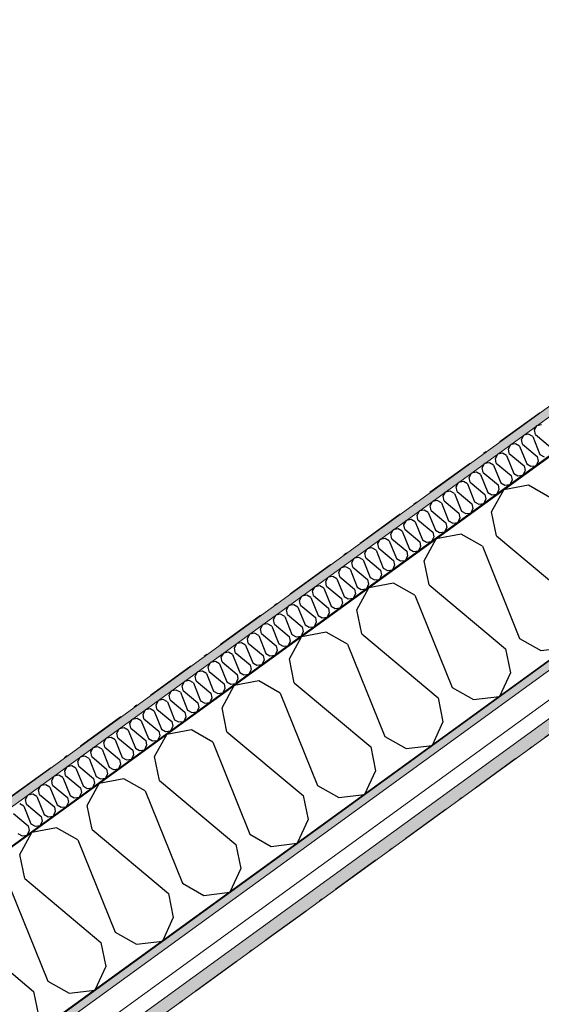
# Model space of a CAD drawing. Header units: millimetres. Extents: x -150 to 340869, y -1115 to 365939.
# Tile 181 of 193: x 330975 to 331760, y 337929 to 339412. Entities that reach past the tile are written whole.
import ezdxf
from ezdxf.enums import TextEntityAlignment as Align

# ---------------------------------------------------------------- set-up
doc = ezdxf.new("R2010")
doc.units = ezdxf.units.MM
doc.header["$LTSCALE"] = 0.5
doc.header["$MEASUREMENT"] = 0
for name, pattern in [('Akselinje', [1500, 1000, -200, 100, -200]), ('Over snittplan', [260, 150, -50, 10, -50]), ('PLINE', [0])]:
    doc.linetypes.add(name, pattern=pattern)
for name, color, linetype in [('232- Ikke-bærende yttervegger (Skravur)(Nye konstruksjoner)', 7, 'Continuous'), ('232- Ikke-bærende yttervegger(Nye konstruksjoner)', 7, 'Continuous'), ('255- Gulvoverflate(Nye konstruksjoner)', 7, 'Continuous'), ('82-- Modullinjer(Nye konstruksjoner)', 7, 'Continuous'), ('842-M___1_50 Målsetting bygning(Nye konstruksjoner)', 7, 'Continuous')]:
    doc.layers.add(name, color=color, linetype=linetype)
doc.layers.add('235- Utvendig kledning og overflate(Nye konstruksjoner)', color=7, linetype='Continuous', lineweight=0)
doc.layers.add('236- Innvendig kledning og overflate(Nye konstruksjoner)', color=7, linetype='Continuous', lineweight=0)
doc.styles.add('GENERATED_STYLE_2', font='arial.ttf')
doc.styles.add('GENERATED_STYLE_4', font='arial.ttf')
doc.dimstyles.new('GENERATED_STYLE__3', dxfattribs={"dimtxt": 100, "dimasz": 95, "dimexe": 0.18, "dimexo": 0.0625, "dimgap": 0, "dimtad": 1, "dimdec": 0, "dimzin": 0, "dimdsep": 46, "dimtxsty": 'GENERATED_STYLE_2', "dimblk": 'ARROWHEAD_6', "dimblk1": 'ARROWHEAD_6', "dimblk2": 'ARROWHEAD_6', "dimcen": 0.09, "dimse1": 1, "dimse2": 1, "dimclrd": 256, "dimclre": 256, "dimclrt": 256, "dimadec": 1, "dimazin": 0, "dimtfac": 1, "dimtdec": 4, "dimtmove": 0, "dimatfit": 3, "dimfxl": 1, "dimtolj": 1, "dimtzin": 0, "dimarcsym": 0})
pattern_1 = [(0, (0, 0), (0, 43.30127), [0, -25]), (0, (12.5, 21.65), (0, 43.30127), [0, -25])]

# ---------------------------------------------------------------- blocks, each defined once
blk = doc.blocks.new('*X57')
at = {"layer": '232- Ikke-bærende yttervegger (Skravur)(Nye konstruksjoner)', "linetype": 'PLINE'}
for p, q in [((331749.5, 338794.3), (331753, 338800.7)), ((331760.2, 338802.1), (331753, 338800.7)), ((331729.8, 338780), (331733.4, 338786.5)), ((331740.6, 338787.8), (331733.4, 338786.5)), ((331746.8, 338784.3), (331740.6, 338787.8)), ((331746.8, 338784.3), (331757.6, 338757.4)), ((331750.9, 338787.3), (331749.5, 338794.3)), ((331750.9, 338787.3), (331773.2, 338768.7)), ((331710.2, 338765.8), (331713.7, 338772.2)), ((331720.9, 338773.6), (331713.7, 338772.2)), ((331727.1, 338770), (331720.9, 338773.6)), ((331727.1, 338770), (331738, 338743.1)), ((331731.3, 338773), (331729.8, 338780)), ((331731.3, 338773), (331753.5, 338754.4)), ((331690.6, 338751.5), (331694.1, 338757.9)), ((331701.3, 338759.3), (331694.1, 338757.9)), ((331707.5, 338755.8), (331701.3, 338759.3)), ((331707.5, 338755.8), (331718.4, 338728.8)), ((331711.6, 338758.8), (331710.2, 338765.8)), ((331711.6, 338758.8), (331733.9, 338740.1)), ((331757.6, 338757.4), (331763.9, 338753.9)), ((331670.9, 338737.2), (331674.4, 338743.7)), ((331681.6, 338745), (331674.4, 338743.7)), ((331687.9, 338741.5), (331681.6, 338745)), ((331687.9, 338741.5), (331698.7, 338714.6)), ((331692, 338744.5), (331690.6, 338751.5)), ((331692, 338744.5), (331714.2, 338725.8)), ((331733.9, 338740.1), (331735.3, 338733.1)), ((331738, 338743.1), (331744.2, 338739.6)), ((331744.2, 338739.6), (331751.8, 338740.5)), ((331754.9, 338747.4), (331751.8, 338740.5)), ((331753.5, 338754.4), (331754.9, 338747.4)), ((331651.3, 338722.9), (331654.8, 338729.4)), ((331662, 338730.7), (331654.8, 338729.4)), ((331668.2, 338727.2), (331662, 338730.7)), ((331668.2, 338727.2), (331679.1, 338700.3)), ((331672.3, 338730.2), (331670.9, 338737.2)), ((331672.3, 338730.2), (331694.6, 338711.6)), ((331714.2, 338725.8), (331715.7, 338718.9)), ((331718.4, 338728.8), (331724.6, 338725.3)), ((331724.6, 338725.3), (331732.1, 338726.2)), ((331735.3, 338733.1), (331732.1, 338726.2)), ((331631.6, 338708.7), (331635.1, 338715.1)), ((331642.4, 338716.5), (331635.1, 338715.1)), ((331648.6, 338712.9), (331642.4, 338716.5)), ((331648.6, 338712.9), (331659.4, 338686)), ((331652.7, 338715.9), (331651.3, 338722.9)), ((331652.7, 338715.9), (331674.9, 338697.3)), ((331694.6, 338711.6), (331696, 338704.6)), ((331698.7, 338714.6), (331704.9, 338711.1)), ((331704.9, 338711.1), (331712.5, 338712)), ((331715.7, 338718.9), (331712.5, 338712)), ((331612, 338694.4), (331615.5, 338700.8)), ((331622.7, 338702.2), (331615.5, 338700.8)), ((331628.9, 338698.7), (331622.7, 338702.2)), ((331628.9, 338698.7), (331639.8, 338671.8)), ((331633.1, 338701.7), (331631.6, 338708.7)), ((331633.1, 338701.7), (331655.3, 338683)), ((331674.9, 338697.3), (331676.4, 338690.3)), ((331679.1, 338700.3), (331685.3, 338696.8)), ((331685.3, 338696.8), (331692.8, 338697.7)), ((331696, 338704.6), (331692.8, 338697.7)), ((331592.3, 338680.1), (331595.9, 338686.6)), ((331603.1, 338687.9), (331595.9, 338686.6)), ((331609.3, 338684.4), (331603.1, 338687.9)), ((331609.3, 338684.4), (331620.1, 338657.5)), ((331613.4, 338687.4), (331612, 338694.4)), ((331613.4, 338687.4), (331635.7, 338668.8)), ((331655.3, 338683), (331656.7, 338676)), ((331659.4, 338686), (331665.6, 338682.5)), ((331665.6, 338682.5), (331673.2, 338683.4)), ((331676.4, 338690.3), (331673.2, 338683.4)), ((331572.7, 338665.9), (331576.2, 338672.3)), ((331574.1, 338658.9), (331572.7, 338665.9)), ((331583.4, 338673.7), (331576.2, 338672.3)), ((331589.6, 338670.1), (331583.4, 338673.7)), ((331589.6, 338670.1), (331600.5, 338643.2)), ((331593.8, 338673.1), (331592.3, 338680.1)), ((331593.8, 338673.1), (331616, 338654.5)), ((331635.7, 338668.8), (331637.1, 338661.8)), ((331639.8, 338671.8), (331646, 338668.2)), ((331646, 338668.2), (331653.5, 338669.1)), ((331656.7, 338676), (331653.5, 338669.1)), ((331553, 338651.6), (331556.6, 338658)), ((331554.5, 338644.6), (331553, 338651.6)), ((331563.8, 338659.4), (331556.6, 338658)), ((331570, 338655.9), (331563.8, 338659.4)), ((331570, 338655.9), (331580.8, 338628.9)), ((331574.1, 338658.9), (331596.4, 338640.2)), ((331616, 338654.5), (331617.4, 338647.5)), ((331620.1, 338657.5), (331626.4, 338654)), ((331626.4, 338654), (331633.9, 338654.9)), ((331637.1, 338661.8), (331633.9, 338654.9)), ((331533.4, 338637.3), (331536.9, 338643.8)), ((331534.8, 338630.3), (331533.4, 338637.3)), ((331544.1, 338645.1), (331536.9, 338643.8)), ((331550.3, 338641.6), (331544.1, 338645.1)), ((331550.3, 338641.6), (331561.2, 338614.7)), ((331554.5, 338644.6), (331576.7, 338625.9)), ((331596.4, 338640.2), (331597.8, 338633.2)), ((331600.5, 338643.2), (331606.7, 338639.7)), ((331606.7, 338639.7), (331614.2, 338640.6)), ((331617.4, 338647.5), (331614.2, 338640.6)), ((331513.8, 338623), (331517.3, 338629.5)), ((331515.2, 338616), (331513.8, 338623)), ((331524.5, 338630.8), (331517.3, 338629.5)), ((331530.7, 338627.3), (331524.5, 338630.8)), ((331530.7, 338627.3), (331541.6, 338600.4)), ((331534.8, 338630.3), (331557.1, 338611.7)), ((331576.7, 338625.9), (331578.1, 338618.9)), ((331580.8, 338628.9), (331587.1, 338625.4)), ((331587.1, 338625.4), (331594.6, 338626.3)), ((331597.8, 338633.2), (331594.6, 338626.3)), ((331494.1, 338608.8), (331497.6, 338615.2)), ((331495.5, 338601.8), (331494.1, 338608.8)), ((331504.8, 338616.6), (331497.6, 338615.2)), ((331511.1, 338613), (331504.8, 338616.6)), ((331511.1, 338613), (331521.9, 338586.1)), ((331515.2, 338616), (331537.4, 338597.4)), ((331557.1, 338611.7), (331558.5, 338604.7)), ((331561.2, 338614.7), (331567.4, 338611.1)), ((331567.4, 338611.1), (331575, 338612.1)), ((331578.1, 338618.9), (331575, 338612.1)), ((331474.5, 338594.5), (331478, 338600.9)), ((331475.9, 338587.5), (331474.5, 338594.5)), ((331485.2, 338602.3), (331478, 338600.9)), ((331491.4, 338598.8), (331485.2, 338602.3)), ((331491.4, 338598.8), (331502.3, 338571.9)), ((331495.5, 338601.8), (331517.8, 338583.1)), ((331537.4, 338597.4), (331538.9, 338590.4)), ((331541.6, 338600.4), (331547.8, 338596.9)), ((331547.8, 338596.9), (331555.3, 338597.8)), ((331558.5, 338604.7), (331555.3, 338597.8)), ((331454.8, 338580.2), (331458.3, 338586.7)), ((331456.3, 338573.2), (331454.8, 338580.2)), ((331465.6, 338588), (331458.3, 338586.7)), ((331471.8, 338584.5), (331465.6, 338588)), ((331471.8, 338584.5), (331482.6, 338557.6)), ((331475.9, 338587.5), (331498.1, 338568.9)), ((331517.8, 338583.1), (331519.2, 338576.1)), ((331521.9, 338586.1), (331528.1, 338582.6)), ((331528.1, 338582.6), (331535.7, 338583.5)), ((331538.9, 338590.4), (331535.7, 338583.5)), ((331435.2, 338566), (331438.7, 338572.4)), ((331436.6, 338559), (331435.2, 338566)), ((331445.9, 338573.7), (331438.7, 338572.4)), ((331452.1, 338570.2), (331445.9, 338573.7)), ((331452.1, 338570.2), (331463, 338543.3)), ((331456.3, 338573.2), (331478.5, 338554.6)), ((331499.6, 338561.9), (331496.4, 338555)), ((331498.1, 338568.9), (331499.6, 338561.9)), ((331502.3, 338571.9), (331508.5, 338568.3)), ((331508.5, 338568.3), (331516, 338569.2)), ((331519.2, 338576.1), (331516, 338569.2)), ((331415.5, 338551.7), (331419.1, 338558.1)), ((331417, 338544.7), (331415.5, 338551.7)), ((331426.3, 338559.5), (331419.1, 338558.1)), ((331432.5, 338556), (331426.3, 338559.5)), ((331432.5, 338556), (331443.3, 338529)), ((331436.6, 338559), (331458.9, 338540.3)), ((331479.9, 338547.6), (331476.7, 338540.7)), ((331478.5, 338554.6), (331479.9, 338547.6)), ((331482.6, 338557.6), (331488.8, 338554.1)), ((331488.8, 338554.1), (331496.4, 338555)), ((331395.9, 338537.4), (331399.4, 338543.8)), ((331397.3, 338530.4), (331395.9, 338537.4)), ((331406.6, 338545.2), (331399.4, 338543.8)), ((331412.8, 338541.7), (331406.6, 338545.2)), ((331412.8, 338541.7), (331423.7, 338514.8)), ((331417, 338544.7), (331439.2, 338526)), ((331460.3, 338533.3), (331457.1, 338526.4)), ((331458.9, 338540.3), (331460.3, 338533.3)), ((331463, 338543.3), (331469.2, 338539.8)), ((331469.2, 338539.8), (331476.7, 338540.7)), ((331376.3, 338523.1), (331379.8, 338529.6)), ((331377.7, 338516.1), (331376.3, 338523.1)), ((331387, 338530.9), (331379.8, 338529.6)), ((331393.2, 338527.4), (331387, 338530.9)), ((331393.2, 338527.4), (331404.1, 338500.5)), ((331397.3, 338530.4), (331419.6, 338511.8)), ((331440.6, 338519), (331437.5, 338512.1)), ((331439.2, 338526), (331440.6, 338519)), ((331443.3, 338529), (331449.6, 338525.5)), ((331449.6, 338525.5), (331457.1, 338526.4)), ((331356.6, 338508.9), (331360.1, 338515.3)), ((331358, 338501.9), (331356.6, 338508.9)), ((331367.3, 338516.7), (331360.1, 338515.3)), ((331373.6, 338513.1), (331367.3, 338516.7)), ((331373.6, 338513.1), (331384.4, 338486.2)), ((331377.7, 338516.1), (331399.9, 338497.5)), ((331421, 338504.8), (331417.8, 338497.9)), ((331419.6, 338511.8), (331421, 338504.8)), ((331423.7, 338514.8), (331429.9, 338511.2)), ((331429.9, 338511.2), (331437.5, 338512.1)), ((331328, 338488.1), (331320.8, 338486.8)), ((331334.3, 338484.6), (331328, 338488.1)), ((331337, 338494.6), (331340.5, 338501)), ((331338.4, 338487.6), (331337, 338494.6)), ((331338.4, 338487.6), (331360.6, 338469)), ((331347.7, 338502.4), (331340.5, 338501)), ((331353.9, 338498.9), (331347.7, 338502.4)), ((331353.9, 338498.9), (331364.8, 338471.9)), ((331358, 338501.9), (331380.3, 338483.2)), ((331401.4, 338490.5), (331398.2, 338483.6)), ((331399.9, 338497.5), (331401.4, 338490.5)), ((331404.1, 338500.5), (331410.3, 338497)), ((331410.3, 338497), (331417.8, 338497.9)), ((331308.4, 338473.8), (331301.2, 338472.5)), ((331314.6, 338470.3), (331308.4, 338473.8)), ((331317.3, 338480.3), (331320.8, 338486.8)), ((331318.7, 338473.3), (331317.3, 338480.3)), ((331318.7, 338473.3), (331341, 338454.7)), ((331334.3, 338484.6), (331345.1, 338457.7)), ((331381.7, 338476.2), (331378.5, 338469.3)), ((331380.3, 338483.2), (331381.7, 338476.2)), ((331384.4, 338486.2), (331390.6, 338482.7)), ((331390.6, 338482.7), (331398.2, 338483.6)), ((331278, 338451.8), (331281.6, 338458.2)), ((331288.8, 338459.6), (331281.6, 338458.2)), ((331295, 338456), (331288.8, 338459.6)), ((331297.7, 338466), (331301.2, 338472.5)), ((331299.1, 338459), (331297.7, 338466)), ((331299.1, 338459), (331321.3, 338440.4)), ((331314.6, 338470.3), (331325.5, 338443.4)), ((331362.1, 338462), (331358.9, 338455.1)), ((331360.6, 338469), (331362.1, 338462)), ((331364.8, 338471.9), (331371, 338468.4)), ((331371, 338468.4), (331378.5, 338469.3)), ((331258.4, 338437.5), (331261.9, 338443.9)), ((331269.1, 338445.3), (331261.9, 338443.9)), ((331275.3, 338441.8), (331269.1, 338445.3)), ((331279.5, 338444.8), (331278, 338451.8)), ((331279.5, 338444.8), (331301.7, 338426.1)), ((331295, 338456), (331305.8, 338429.1)), ((331325.5, 338443.4), (331331.7, 338439.9)), ((331342.4, 338447.7), (331339.2, 338440.8)), ((331341, 338454.7), (331342.4, 338447.7)), ((331345.1, 338457.7), (331351.3, 338454.2)), ((331351.3, 338454.2), (331358.9, 338455.1)), ((331238.7, 338423.2), (331242.3, 338429.7)), ((331249.5, 338431), (331242.3, 338429.7)), ((331255.7, 338427.5), (331249.5, 338431)), ((331259.8, 338430.5), (331258.4, 338437.5)), ((331259.8, 338430.5), (331282.1, 338411.9)), ((331275.3, 338441.8), (331286.2, 338414.9)), ((331305.8, 338429.1), (331312, 338425.6)), ((331322.8, 338433.4), (331319.6, 338426.5)), ((331321.3, 338440.4), (331322.8, 338433.4)), ((331331.7, 338439.9), (331339.2, 338440.8)), ((331219.1, 338409), (331222.6, 338415.4)), ((331229.8, 338416.8), (331222.6, 338415.4)), ((331236, 338413.2), (331229.8, 338416.8)), ((331240.2, 338416.2), (331238.7, 338423.2)), ((331240.2, 338416.2), (331262.4, 338397.6)), ((331255.7, 338427.5), (331266.5, 338400.6)), ((331286.2, 338414.9), (331292.4, 338411.3)), ((331303.1, 338419.1), (331299.9, 338412.2)), ((331301.7, 338426.1), (331303.1, 338419.1)), ((331312, 338425.6), (331319.6, 338426.5)), ((331199.5, 338394.7), (331203, 338401.1)), ((331210.2, 338402.5), (331203, 338401.1)), ((331216.4, 338399), (331210.2, 338402.5)), ((331216.4, 338399), (331227.3, 338372)), ((331220.5, 338402), (331219.1, 338409)), ((331220.5, 338402), (331242.8, 338383.3)), ((331236, 338413.2), (331246.9, 338386.3)), ((331266.5, 338400.6), (331272.8, 338397.1)), ((331283.5, 338404.9), (331280.3, 338398)), ((331282.1, 338411.9), (331283.5, 338404.9)), ((331292.4, 338411.3), (331299.9, 338412.2)), ((331179.8, 338380.4), (331183.3, 338386.9)), ((331190.5, 338388.2), (331183.3, 338386.9)), ((331196.8, 338384.7), (331190.5, 338388.2)), ((331196.8, 338384.7), (331207.6, 338357.8)), ((331200.9, 338387.7), (331199.5, 338394.7)), ((331200.9, 338387.7), (331223.1, 338369)), ((331246.9, 338386.3), (331253.1, 338382.8)), ((331263.8, 338390.6), (331260.7, 338383.7)), ((331262.4, 338397.6), (331263.8, 338390.6)), ((331272.8, 338397.1), (331280.3, 338398)), ((331160.2, 338366.1), (331163.7, 338372.6)), ((331170.9, 338373.9), (331163.7, 338372.6)), ((331177.1, 338370.4), (331170.9, 338373.9)), ((331177.1, 338370.4), (331188, 338343.5)), ((331181.2, 338373.4), (331179.8, 338380.4)), ((331181.2, 338373.4), (331203.5, 338354.8)), ((331223.1, 338369), (331224.6, 338362)), ((331227.3, 338372), (331233.5, 338368.5)), ((331233.5, 338368.5), (331241, 338369.4)), ((331244.2, 338376.3), (331241, 338369.4)), ((331242.8, 338383.3), (331244.2, 338376.3)), ((331253.1, 338382.8), (331260.7, 338383.7)), ((331140.5, 338351.9), (331144, 338358.3)), ((331151.3, 338359.7), (331144, 338358.3)), ((331157.5, 338356.1), (331151.3, 338359.7)), ((331157.5, 338356.1), (331168.3, 338329.2)), ((331161.6, 338359.1), (331160.2, 338366.1)), ((331161.6, 338359.1), (331183.8, 338340.5)), ((331203.5, 338354.8), (331204.9, 338347.8)), ((331207.6, 338357.8), (331213.8, 338354.3)), ((331213.8, 338354.3), (331221.4, 338355.2)), ((331224.6, 338362), (331221.4, 338355.2)), ((331120.9, 338337.6), (331124.4, 338344)), ((331131.6, 338345.4), (331124.4, 338344)), ((331137.8, 338341.9), (331131.6, 338345.4)), ((331137.8, 338341.9), (331148.7, 338315)), ((331142, 338344.9), (331140.5, 338351.9)), ((331142, 338344.9), (331164.2, 338326.2)), ((331183.8, 338340.5), (331185.3, 338333.5)), ((331188, 338343.5), (331194.2, 338340)), ((331194.2, 338340), (331201.7, 338340.9)), ((331204.9, 338347.8), (331201.7, 338340.9)), ((331101.2, 338323.3), (331104.8, 338329.8)), ((331112, 338331.1), (331104.8, 338329.8)), ((331118.2, 338327.6), (331112, 338331.1)), ((331118.2, 338327.6), (331129, 338300.7)), ((331122.3, 338330.6), (331120.9, 338337.6)), ((331122.3, 338330.6), (331144.6, 338312)), ((331164.2, 338326.2), (331165.6, 338319.2)), ((331168.3, 338329.2), (331174.5, 338325.7)), ((331174.5, 338325.7), (331182.1, 338326.6)), ((331185.3, 338333.5), (331182.1, 338326.6)), ((331081.6, 338309.1), (331085.1, 338315.5)), ((331092.3, 338316.8), (331085.1, 338315.5)), ((331098.5, 338313.3), (331092.3, 338316.8)), ((331098.5, 338313.3), (331109.4, 338286.4)), ((331102.7, 338316.3), (331101.2, 338323.3)), ((331102.7, 338316.3), (331124.9, 338297.7)), ((331144.6, 338312), (331146, 338305)), ((331148.7, 338315), (331154.9, 338311.4)), ((331154.9, 338311.4), (331162.4, 338312.3)), ((331165.6, 338319.2), (331162.4, 338312.3)), ((331061.9, 338294.8), (331065.5, 338301.2)), ((331063.4, 338287.8), (331061.9, 338294.8)), ((331072.7, 338302.6), (331065.5, 338301.2)), ((331078.9, 338299.1), (331072.7, 338302.6)), ((331078.9, 338299.1), (331089.7, 338272.1)), ((331083, 338302.1), (331081.6, 338309.1)), ((331083, 338302.1), (331105.3, 338283.4)), ((331124.9, 338297.7), (331126.3, 338290.7)), ((331129, 338300.7), (331135.3, 338297.2)), ((331135.3, 338297.2), (331142.8, 338298.1)), ((331146, 338305), (331142.8, 338298.1)), ((331042.3, 338280.5), (331045.8, 338286.9)), ((331043.7, 338273.5), (331042.3, 338280.5)), ((331053, 338288.3), (331045.8, 338286.9)), ((331059.2, 338284.8), (331053, 338288.3)), ((331059.2, 338284.8), (331070.1, 338257.9)), ((331063.4, 338287.8), (331085.6, 338269.1)), ((331105.3, 338283.4), (331106.7, 338276.4)), ((331109.4, 338286.4), (331115.6, 338282.9)), ((331115.6, 338282.9), (331123.1, 338283.8)), ((331126.3, 338290.7), (331123.1, 338283.8)), ((331022.7, 338266.2), (331026.2, 338272.7)), ((331024.1, 338259.2), (331022.7, 338266.2)), ((331033.4, 338274), (331026.2, 338272.7)), ((331039.6, 338270.5), (331033.4, 338274)), ((331039.6, 338270.5), (331050.5, 338243.6)), ((331043.7, 338273.5), (331066, 338254.9)), ((331085.6, 338269.1), (331087, 338262.1)), ((331089.7, 338272.1), (331096, 338268.6)), ((331096, 338268.6), (331103.5, 338269.5)), ((331106.7, 338276.4), (331103.5, 338269.5)), ((331003, 338252), (331006.5, 338258.4)), ((331004.4, 338245), (331003, 338252)), ((331013.7, 338259.8), (331006.5, 338258.4)), ((331020, 338256.2), (331013.7, 338259.8)), ((331020, 338256.2), (331030.8, 338229.3)), ((331024.1, 338259.2), (331046.3, 338240.6)), ((331066, 338254.9), (331067.4, 338247.9)), ((331070.1, 338257.9), (331076.3, 338254.3)), ((331076.3, 338254.3), (331083.9, 338255.2)), ((331087, 338262.1), (331083.9, 338255.2)), ((330983.4, 338237.7), (330986.9, 338244.1)), ((330984.8, 338230.7), (330983.4, 338237.7)), ((330994.1, 338245.5), (330986.9, 338244.1)), ((331000.3, 338242), (330994.1, 338245.5)), ((331000.3, 338242), (331011.2, 338215.1)), ((331004.4, 338245), (331026.7, 338226.3)), ((331046.3, 338240.6), (331047.8, 338233.6)), ((331050.5, 338243.6), (331056.7, 338240.1)), ((331056.7, 338240.1), (331064.2, 338241)), ((331067.4, 338247.9), (331064.2, 338241)), ((330980.7, 338227.7), (330974.5, 338231.2)), ((330980.7, 338227.7), (330991.5, 338200.8)), ((330984.8, 338230.7), (331007, 338212.1)), ((331026.7, 338226.3), (331028.1, 338219.3)), ((331030.8, 338229.3), (331037, 338225.8)), ((331037, 338225.8), (331044.6, 338226.7)), ((331047.8, 338233.6), (331044.6, 338226.7)), ((330965.2, 338216.4), (330987.4, 338197.8)), ((331007, 338212.1), (331008.5, 338205.1)), ((331011.2, 338215.1), (331017.4, 338211.5)), ((331017.4, 338211.5), (331024.9, 338212.4)), ((331028.1, 338219.3), (331024.9, 338212.4)), ((330987.4, 338197.8), (330988.8, 338190.8)), ((330991.5, 338200.8), (330997.7, 338197.3)), ((330997.7, 338197.3), (331005.3, 338198.2)), ((331008.5, 338205.1), (331005.3, 338198.2)), ((330971.9, 338186.5), (330978.1, 338183)), ((330978.1, 338183), (330985.6, 338183.9)), ((330988.8, 338190.8), (330985.6, 338183.9))]:
    blk.add_line(p, q, dxfattribs=at)
blk = doc.blocks.new('*X60')
at = {"layer": '232- Ikke-bærende yttervegger (Skravur)(Nye konstruksjoner)', "linetype": 'PLINE'}
for p, q in [((331740.5, 338711), (331703.2, 338704)), ((331772.6, 338692.8), (331740.5, 338711)), ((331685, 338670.8), (331703.2, 338704)), ((331692.4, 338634.6), (331685, 338670.8)), ((331639, 338637.3), (331601.7, 338630.3)), ((331671.1, 338619.1), (331639, 338637.3)), ((331583.6, 338597), (331601.7, 338630.3)), ((331692.4, 338634.6), (331807.4, 338538.3)), ((331671.1, 338619.1), (331727.2, 338480)), ((331590.9, 338560.9), (331583.6, 338597)), ((331537.5, 338563.6), (331500.2, 338556.5)), ((331569.6, 338545.4), (331537.5, 338563.6)), ((331482.1, 338523.3), (331500.2, 338556.5)), ((331590.9, 338560.9), (331705.9, 338464.5)), ((331569.6, 338545.4), (331625.7, 338406.3)), ((331489.4, 338487.1), (331482.1, 338523.3)), ((331436, 338489.8), (331398.8, 338482.8)), ((331468.1, 338471.6), (331436, 338489.8)), ((331380.6, 338449.5), (331398.8, 338482.8)), ((331489.4, 338487.1), (331604.4, 338390.8)), ((331727.2, 338480), (331759.3, 338461.8)), ((331468.1, 338471.6), (331524.2, 338332.6)), ((331705.9, 338464.5), (331713.2, 338428.4)), ((331759.3, 338461.8), (331798.3, 338466.5)), ((331387.9, 338413.4), (331380.6, 338449.5)), ((331713.2, 338428.4), (331696.8, 338392.8)), ((331334.5, 338416.1), (331297.3, 338409.1)), ((331366.6, 338397.9), (331334.5, 338416.1)), ((331387.9, 338413.4), (331502.9, 338317.1)), ((331279.1, 338375.8), (331297.3, 338409.1)), ((331625.7, 338406.3), (331657.8, 338388.1)), ((331366.6, 338397.9), (331422.7, 338258.8)), ((331604.4, 338390.8), (331611.7, 338354.6)), ((331657.8, 338388.1), (331696.8, 338392.8)), ((331286.4, 338339.6), (331279.1, 338375.8)), ((331611.7, 338354.6), (331595.3, 338319)), ((331233, 338342.3), (331195.8, 338335.3)), ((331265.1, 338324.1), (331233, 338342.3)), ((331286.4, 338339.6), (331401.4, 338243.3)), ((331177.6, 338302.1), (331195.8, 338335.3)), ((331524.2, 338332.6), (331556.3, 338314.4)), ((331265.1, 338324.1), (331321.2, 338185.1)), ((331502.9, 338317.1), (331510.3, 338280.9)), ((331556.3, 338314.4), (331595.3, 338319)), ((331185, 338265.9), (331177.6, 338302.1)), ((331510.3, 338280.9), (331493.8, 338245.3)), ((331131.5, 338268.6), (331094.3, 338261.6)), ((331163.6, 338250.4), (331131.5, 338268.6)), ((331185, 338265.9), (331299.9, 338169.6)), ((331076.1, 338228.3), (331094.3, 338261.6)), ((331163.6, 338250.4), (331219.7, 338111.3)), ((331422.7, 338258.8), (331454.8, 338240.6)), ((331401.4, 338243.3), (331408.8, 338207.2)), ((331454.8, 338240.6), (331493.8, 338245.3)), ((331083.5, 338192.2), (331076.1, 338228.3)), ((331408.8, 338207.2), (331392.3, 338171.5)), ((331030, 338194.9), (330992.8, 338187.8)), ((331062.1, 338176.7), (331030, 338194.9)), ((331083.5, 338192.2), (331198.4, 338095.8)), ((330974.6, 338154.6), (330992.8, 338187.8)), ((331062.1, 338176.7), (331118.2, 338037.6)), ((331321.2, 338185.1), (331353.3, 338166.9)), ((331299.9, 338169.6), (331307.3, 338133.4)), ((331353.3, 338166.9), (331392.3, 338171.5)), ((330982, 338118.4), (330974.6, 338154.6)), ((331307.3, 338133.4), (331290.8, 338097.8)), ((330982, 338118.4), (331096.9, 338022.1)), ((330960.6, 338102.9), (331016.7, 337963.9)), ((331219.7, 338111.3), (331251.8, 338093.1)), ((331198.4, 338095.8), (331205.8, 338059.7)), ((331251.8, 338093.1), (331290.8, 338097.8)), ((331205.8, 338059.7), (331189.3, 338024.1)), ((330880.5, 338044.7), (330995.4, 337948.4)), ((331118.2, 338037.6), (331150.3, 338019.4)), ((331096.9, 338022.1), (331104.3, 337985.9)), ((331150.3, 338019.4), (331189.3, 338024.1)), ((331104.3, 337985.9), (331087.8, 337950.3)), ((331016.7, 337963.9), (331048.8, 337945.7)), ((330995.4, 337948.4), (331002.8, 337912.2)), ((331048.8, 337945.7), (331087.8, 337950.3))]:
    blk.add_line(p, q, dxfattribs=at)
blk = doc.blocks.new('Standard grid marker[17]', base_point=(340226.8, 344590.2))
at = {"layer": '82-- Modullinjer(Nye konstruksjoner)', "linetype": 'Akselinje'}
blk.add_line((340065, 344472.7), (321745.9, 331163), dxfattribs=at)
at = {"layer": '82-- Modullinjer(Nye konstruksjoner)', "style": 'GENERATED_STYLE_4'}
for tag, p in [('AC_MarkerText_1_0', (340327.9, 344717.4)), ('AC_MarkerText_1_1', (321483, 331025.7))]:
    blk.add_attdef(tag, text='', height=100, rotation=360, dxfattribs=at).set_placement(p, align=Align.TOP_CENTER)
blk = doc.blocks.new('*D140')
at = {"layer": '842-M___1_50 Målsetting bygning(Nye konstruksjoner)', "linetype": 'PLINE'}
for p, q in [((336762.4, 338584.4), (336652.1, 338736)), ((336696.2, 338590.4), (336718.3, 338730)), ((336707.2, 338660.2), (336767.9, 338704.3)), ((327727.2, 332135.8), (336707.2, 338660.2)), ((327782.3, 332060), (327672.1, 332211.6)), ((327738.2, 332205.6), (327716.1, 332066)), ((327666.5, 332091.7), (327727.2, 332135.8))]:
    blk.add_line(p, q, dxfattribs=at)
at = {"layer": '842-M___1_50 Målsetting bygning(Nye konstruksjoner)', "insert": (332039.9, 335293.9), "char_height": 100, "attachment_point": 7, "rotation": 36, "style": 'GENERATED_STYLE_2'}
blk.add_mtext('\\A1;{\\pql;\\fArial|b0|i0|c0|p0;\\W1.000000;11\xa0100}', dxfattribs=at)
blk = doc.blocks.new('ARROWHEAD_6')
at = {"linetype": 'Continuous'}
for p, q in [((-0.5, -0.5), (0.5, 0.5)), ((0, 0), (-1, 0))]:
    blk.add_line(p, q, dxfattribs=at)

msp = doc.modelspace()

# ---------------------------------------------------------------- hatches: boundary and pattern name
at = {"layer": '232- Ikke-bærende yttervegger (Skravur)(Nye konstruksjoner)', "linetype": 'Continuous'}
h = msp.add_hatch(dxfattribs=at)
h.set_pattern_fill('Prikker_tett', color=256, style=0, pattern_type=2)
h.set_pattern_definition(pattern_1)
h.paths.add_polyline_path([(334597.5, 340883.5), (326264.7, 334829.3), (326272.3, 334818.8), (334605.2, 340873)])
msp.add_hatch(color=256, dxfattribs=at).paths.add_polyline_path([(334682.7, 340870), (326251.2, 334744.1), (326251.8, 334743.3), (334683.3, 340869.2)])
h = msp.add_hatch(dxfattribs=at)
h.set_pattern_fill('Prikker_tett', color=256, style=0, pattern_type=2)
h.set_pattern_definition(pattern_1)
h.paths.add_polyline_path([(326196.1, 334396.3), (326203.1, 334386.6), (335037.6, 340805.2), (335030.5, 340814.9)])
h = msp.add_hatch(dxfattribs=at)
h.set_pattern_fill('Skrålinjer_2', color=256, style=0, pattern_type=2)
h.set_pattern_definition([(81, (0, 0), (-79.015067, 12.514757), [80, 0])])
h.paths.add_polyline_path([(335129.7, 340799.2), (326180.4, 334297.1), (326191.5, 334281.7), (335140.9, 340783.8)])

# ---------------------------------------------------------------- linework, layer by layer
at = {"layer": '232- Ikke-bærende yttervegger(Nye konstruksjoner)', "linetype": 'PLINE'}
for p, q in [((334684.1, 340869.8), (326251, 334742.7)), ((334682.7, 340870), (326251.2, 334744.1)), ((326396.7, 334542.1), (334829.9, 340669.1))]:
    msp.add_line(p, q, dxfattribs=at)
at = {"layer": '232- Ikke-bærende yttervegger(Nye konstruksjoner)', "linetype": 'Over snittplan', "flags": 128}
for points in [[(334597.5, 340883.5), (326264.7, 334829.3)], [(326191.5, 334281.7), (335140.9, 340783.8)]]:
    msp.add_lwpolyline(points, dxfattribs=at)
at = {"layer": '235- Utvendig kledning og overflate(Nye konstruksjoner)', "linetype": 'PLINE'}
for p, q in [((326203.1, 334386.6), (335037.6, 340805.2)), ((326199, 334310.6), (335111.1, 340785.7)), ((326214.6, 334350.4), (335068.5, 340783.1))]:
    msp.add_line(p, q, dxfattribs=at)
at = {"layer": '235- Utvendig kledning og overflate(Nye konstruksjoner)', "linetype": 'PLINE', "flags": 128}
msp.add_lwpolyline([(326176.2, 334270.6), (335156.2, 340795)], dxfattribs=at)
at = {"layer": '236- Innvendig kledning og overflate(Nye konstruksjoner)', "linetype": 'PLINE'}
msp.add_line((334615.7, 340880.6), (326261.8, 334811.1), dxfattribs=at)
at = {"layer": '236- Innvendig kledning og overflate(Nye konstruksjoner)', "linetype": 'PLINE', "flags": 128}
msp.add_lwpolyline([(334597.5, 340883.5), (326264.7, 334829.3)], dxfattribs=at)
at = {"layer": '255- Gulvoverflate(Nye konstruksjoner)', "linetype": 'PLINE', "flags": 128}
msp.add_lwpolyline([(308450.9, 354357.8), (312050.9, 354357.8), (325191, 354357.8), (332914.5, 343727.4), (335030.5, 340814.9), (326196.1, 334396.3), (323365.9, 338291.7), (321018.9, 341522.1), (319627, 343437.8), (314670.9, 343437.8), (308450.9, 343437.8), (308450.9, 349447.8), (312260.9, 349447.8), (312260.9, 352047.8), (308450.9, 352047.8)], close=True, dxfattribs=at)
msp.add_lwpolyline([(308450.9, 354357.8), (312050.9, 354357.8), (325191, 354357.8), (332914.5, 343727.4), (335030.5, 340814.9), (326196.1, 334396.3), (323365.9, 338291.7), (321018.9, 341522.1), (319627, 343437.8), (314670.9, 343437.8), (308450.9, 343437.8), (308450.9, 349447.8), (312260.9, 349447.8), (312260.9, 352047.8), (308450.9, 352047.8)], close=True, dxfattribs=at)

# ---------------------------------------------------------------- block references
at = {"layer": '232- Ikke-bærende yttervegger(Nye konstruksjoner)'}
for name in ['*X57', '*X60']:
    msp.add_blockref(name, (0, 0), dxfattribs=at)
at = {"layer": '82-- Modullinjer(Nye konstruksjoner)', "linetype": 'PLINE'}
msp.add_blockref('Standard grid marker[17]', (340226.8, 344590.2), dxfattribs=at)

# ---------------------------------------------------------------- dimensions: what is measured, and where the dimension line sits
at = {"layer": '842-M___1_50 Målsetting bygning(Nye konstruksjoner)', "linetype": 'Continuous'}
dim = msp.add_linear_dim(base=(336707.2, 338660.2), p1=(325788.8, 334803.8), p2=(334768.9, 341328.2), angle=36, dimstyle='GENERATED_STYLE__3', dxfattribs=at)
dim.commit()
dim.dimension.update_dxf_attribs({"geometry": '*D140', "text_midpoint": (332180.1, 335457.5), "dimtype": 160, "text_rotation": 36})

doc.saveas('drawing.dxf')
